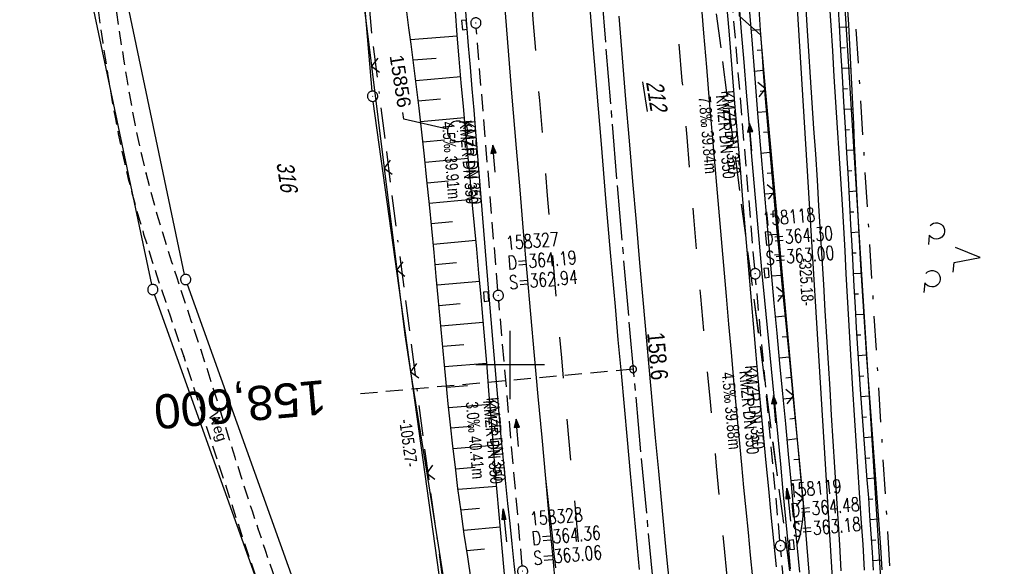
# Model space of a CAD drawing. Extents: x 510806 to 511233, y 466129 to 467087.
# Tile 31 of 35: x 510928 to 511072, y 466871 to 466950. Entities that reach past the tile are written whole.
import ezdxf
from ezdxf import colors
from ezdxf.entities.mleader import LeaderData, LeaderLine
from ezdxf.enums import TextEntityAlignment as Align
from ezdxf.math import Vec2, Vec3

# ---------------------------------------------------------------- set-up
doc = ezdxf.new("R2010")
doc.units = 0
doc.header["$LTSCALE"] = 10
doc.header["$MEASUREMENT"] = 0
for name, pattern in [('ACAD_ISO16W100', [73, 15, -6.5, 15, -6.5, 15, -7, 1, -7]), ('ACHSE', [5.5, 4, -0.5, 0.5, -0.5]), ('AUSGEZOGEN', [0]), ('LT00', [0]), ('LT02', [0.4, 0.2, -0.2]), ('LT05', [0.7, 0.5, -0.2]), ('LT08', [0.42, 0.2, -0.1, 0.02, -0.1]), ('LT11', [0.3, 0.2, -0.1]), ('LT17', [0.15, 0.1, -0.05]), ('STRICHLINIE2', [0.375, 0.25, -0.125])]:
    doc.linetypes.add(name, pattern=pattern)
doc.layers.get('0').update_dxf_attribs({"linetype": 'LT00'})
for name, color, linetype in [('--EK_FBR', 1, 'LT00'), ('--EK_Halt-Pfeil', 4, 'LT00'), ('--EK_Haltung', 7, 'STRICHLINIE2'), ('--EK_Haltung-Text', 140, 'LT00'), ('--EK_Schacht-Text', 5, 'LT00'), ('--EK_ST-93-1', 30, 'LT17'), ('--EL_DFK_AB_L', 21, 'LT00'), ('--EL_DFK_AB_P', 7, 'LT00'), ('--EL_Halt-Pfeil', 4, 'LT00'), ('--EL_Haltung', 182, 'STRICHLINIE2'), ('--EL_Haltung-Text', 182, 'LT00'), ('-AX-093', 35, 'ACHSE'), ('-ST-93-1', 250, 'LT00'), ('ABSTAND', 8, 'LT00'), ('BAB-KABEL', 220, 'ACAD_ISO16W100'), ('DFK_AB_FLNR', 7, 'Continuous'), ('DFK_AB_L', 21, 'LT00'), ('DFK_AB_P', 7, 'LT00'), ('DFK_FLUR_NR', 250, 'LT00'), ('DFK_GZPKT', 250, 'LT00'), ('DFK_KATASTER', 250, 'LT00'), ('DFK_NUTZUNG', 250, 'LT00'), ('FELDWEG_TEXT', 1, 'Continuous'), ('FESTPKT_TEXT_B', 211, 'LT00'), ('FFH', 61, 'LT05'), ('GEMEINDEGRENZE', 3, 'LT08'), ('NSG', 61, 'LT05'), ('PFEIL', 140, 'AUSGEZOGEN'), ('V101_AFBR_BAB', 250, 'LT00'), ('V101_BOESCH', 250, 'LT00'), ('V101_BOSCHUNG', 250, 'LT00'), ('V101_FELDWEG', 250, 'LT11'), ('V101_GRABEN', 250, 'LT00'), ('V101_KA_PRUF', 182, 'LT00'), ('V101_LD_MARK', 250, 'LT00'), ('V101_LG_MARK', 250, 'LT02'), ('V101_PKT_AU', 211, 'LT00'), ('V101_RASTER', 250, 'LT00'), ('V101_SINKK', 182, 'LT00'), ('V101_ZAUN', 40, 'LT00')]:
    doc.layers.add(name, color=color, linetype=linetype)
doc.styles.add('Beschrift', font='ARIAL.TTF')
doc.styles.add('Haltungsbeschriftung', font='ARIAL.TTF', dxfattribs={"width": 0.75})
doc.styles.add('schachtbeschriftung', font='romans.shx', dxfattribs={"width": 0.75, "height": 2})
doc.styles.get("Standard").update_dxf_attribs({"font": 'ARIAL.TTF'})

# ---------------------------------------------------------------- blocks, each defined once
blk = doc.blocks.new('SYMB7010')
at = {"color": 0, "linetype": 'ByBlock'}
for points in [[(-0.031408, 0.499213), (-0.093728, 0.49134), (-0.15457, 0.475719), (-0.212975, 0.452595), (-0.268021, 0.422333), (-0.31884, 0.385411), (-0.36463, 0.342411), (-0.40467, 0.29401), (-0.438329, 0.240973), (-0.465074, 0.184136), (-0.484486, 0.124395), (-0.496256, 0.062692), (-0.5002, 0)], [(-0.5002, 0), (-0.496256, -0.062692), (-0.484486, -0.124395), (-0.465075, -0.184136), (-0.438329, -0.240973), (-0.404671, -0.29401), (-0.36463, -0.342411), (-0.31884, -0.385411), (-0.268021, -0.422333), (-0.212975, -0.452595), (-0.154571, -0.475719), (-0.093728, -0.49134), (-0.031408, -0.499213), (0.031408, -0.499213)], [(0.5002, 0), (0.496256, 0.062692), (0.484485, 0.124395), (0.465074, 0.184136), (0.438329, 0.240973), (0.40467, 0.29401), (0.36463, 0.342411), (0.31884, 0.385411), (0.268021, 0.422333), (0.212975, 0.452595), (0.15457, 0.475719), (0.093728, 0.49134), (0.031408, 0.499213), (-0.031408, 0.499213)], [(0.031408, -0.499213), (0.093728, -0.491341), (0.15457, -0.475719), (0.212975, -0.452595), (0.268021, -0.422333), (0.31884, -0.385411), (0.36463, -0.342411), (0.404671, -0.294011), (0.438329, -0.240974), (0.465075, -0.184136), (0.484486, -0.124395), (0.496256, -0.062692), (0.500201, 0)]]:
    blk.add_lwpolyline(points, dxfattribs=at)
blk = doc.blocks.new('SYMB0003')
at = {"color": 0, "linetype": 'ByBlock'}
for p, q in [((-0.015712, 0), (0.010166, 0.012015)), ((0, -0.021257), (-0.015712, 0)), ((0.010166, 0.012015), (0, -0.021257))]:
    blk.add_line(p, q, dxfattribs=at)
for points in [[(-0.031395, 0.499013), (-0.093691, 0.491144), (-0.154509, 0.475528), (-0.21289, 0.452414), (-0.267913, 0.422164), (-0.318712, 0.385257), (-0.364484, 0.342274), (-0.404509, 0.293893), (-0.438154, 0.240877), (-0.464888, 0.184062), (-0.484292, 0.124345), (-0.496058, 0.062667), (-0.5, 0)], [(0.5, 0), (0.496057, 0.062667), (0.484292, 0.124345), (0.464888, 0.184062), (0.438153, 0.240877), (0.404509, 0.293893), (0.364484, 0.342274), (0.318712, 0.385257), (0.267913, 0.422164), (0.21289, 0.452414), (0.154509, 0.475528), (0.093691, 0.491144), (0.031395, 0.499013), (-0.031395, 0.499013)], [(-0.5, 0), (-0.496058, -0.062667), (-0.484292, -0.124345), (-0.464888, -0.184062), (-0.438154, -0.240877), (-0.404509, -0.293893), (-0.364485, -0.342274), (-0.318712, -0.385257), (-0.267914, -0.422164), (-0.21289, -0.452414), (-0.154509, -0.475529), (-0.093691, -0.491144), (-0.031395, -0.499014), (0.031395, -0.499014)], [(0.031395, -0.499014), (0.093691, -0.491144), (0.154509, -0.475529), (0.21289, -0.452414), (0.267914, -0.422164), (0.318712, -0.385257), (0.364485, -0.342274), (0.404509, -0.293893), (0.438154, -0.240877), (0.464889, -0.184062), (0.484292, -0.124345), (0.496058, -0.062667), (0.5, 0)]]:
    blk.add_lwpolyline(points, dxfattribs=at)
blk = doc.blocks.new('Pfreil3')
at = {"layer": 'PFEIL'}
blk.add_hatch(color=256, dxfattribs=at).paths.add_polyline_path([(-1.55, 0.27), (-1.55, -0.27), (0, 0)])
for p, q in [((-1.55, 0), (-4.83, 0)), ((-1.55, -0.27), (-1.55, 0.27)), ((-1.55, 0.27), (0, 0)), ((0, 0), (-1.55, -0.27))]:
    blk.add_line(p, q, dxfattribs=at)
blk = doc.blocks.new('SYMB0011')
at = {"color": 0, "linetype": 'ByBlock'}
for p, q in [((0.5, 0), (-0.5, 0)), ((0, 0.5), (0, -0.5))]:
    blk.add_line(p, q, dxfattribs=at)
blk = doc.blocks.new('SYMB0024')
at = {"color": 0, "linetype": 'ByBlock'}
for p, q in [((-0.5, 0.5), (0, 0)), ((0, 0), (0.5, 0.5))]:
    blk.add_line(p, q, dxfattribs=at)
blk = doc.blocks.new('_None')
blk = doc.blocks.new('SYMB0652')
at = {"color": 0, "linetype": 'ByBlock'}
blk.add_lwpolyline([(-0.15, -0.075), (0.15, -0.075), (0.15, 0.075), (-0.15, 0.075), (-0.15, -0.075)], dxfattribs=at)
blk = doc.blocks.new('SYMB0070')
at = {"color": 0, "linetype": 'ByBlock'}
for p, q in [((-0.5, 0), (0.2, 0)), ((0.5, 0), (0.2, 0.1)), ((0.2, 0.1), (0.2, 0)), ((0.468, 0), (0.21, 0.086)), ((0.21, 0.086), (0.21, -0.086)), ((0.21, -0.086), (0.468, 0)), ((0.22, -0.072), (0.437, 0)), ((0.23, -0.058), (0.405, 0)), ((0.24, -0.045), (0.374, 0)), ((0.342, 0), (0.25, 0.031)), ((0.25, 0.031), (0.25, -0.031)), ((0.25, -0.031), (0.342, 0)), ((0.26, -0.017), (0.31, 0)), ((0.27, -0.003), (0.279, 0))]:
    blk.add_line(p, q, dxfattribs=at)
for points in [[(0.2, 0), (0.2, -0.1), (0.5, 0)], [(0.437, 0), (0.22, 0.072), (0.22, -0.072)], [(0.405, 0), (0.23, 0.058), (0.23, -0.058)], [(0.374, 0), (0.24, 0.045), (0.24, -0.045)], [(0.31, 0), (0.26, 0.017), (0.26, -0.017)], [(0.279, 0), (0.27, 0.003), (0.27, -0.003)]]:
    blk.add_lwpolyline(points, dxfattribs=at)
blk = doc.blocks.new('SYMB7201')
at = {"color": 0, "linetype": 'ByBlock'}
for p, q in [((0, 0.385), (-0.11, 0.015)), ((-0.255, -0.385), (-0.115, -0.385)), ((0.445, -0.385), (0.585, -0.385))]:
    blk.add_line(p, q, dxfattribs=at)
for points in [[(0.25, 0.015), (0.11, 0.015), (0, 0.385)], [(-0.393816, -0.383308), (-0.416239, -0.362945), (-0.432849, -0.337617), (-0.442589, -0.308936), (-0.444836, -0.27873), (-0.439449, -0.248923), (-0.426769, -0.221415), (-0.407606, -0.197958), (-0.38318, -0.180047), (-0.355047, -0.168823), (-0.325, -0.165), (-0.294953, -0.168823), (-0.26682, -0.180047), (-0.242394, -0.197959), (-0.223231, -0.221415), (-0.210551, -0.248923), (-0.205164, -0.27873), (-0.207411, -0.308936), (-0.21715, -0.337617), (-0.233761, -0.362945), (-0.256184, -0.383308)], [(0.306185, -0.383308), (0.283761, -0.362945), (0.267151, -0.337617), (0.257411, -0.308936), (0.255164, -0.27873), (0.260552, -0.248923), (0.273231, -0.221415), (0.292394, -0.197958), (0.31682, -0.180047), (0.344953, -0.168823), (0.375, -0.165), (0.405047, -0.168823), (0.43318, -0.180047), (0.457606, -0.197959), (0.476769, -0.221415), (0.489449, -0.248923), (0.494836, -0.27873), (0.492589, -0.308936), (0.48285, -0.337617), (0.466239, -0.362945), (0.443816, -0.383308)]]:
    blk.add_lwpolyline(points, dxfattribs=at)
blk = doc.blocks.new('SYMB2')
at = {"color": 0, "linetype": 'ByBlock', "flags": 128}
for points in [[(-0.031395, 0.499013), (-0.093691, 0.491144), (-0.154509, 0.475528), (-0.21289, 0.452414), (-0.267913, 0.422164), (-0.318712, 0.385257), (-0.364484, 0.342274), (-0.404509, 0.293893), (-0.438154, 0.240877), (-0.464888, 0.184062), (-0.484292, 0.124345), (-0.496058, 0.062667), (-0.5, 0)], [(-0.5, 0), (-0.496058, -0.062667), (-0.484292, -0.124345), (-0.464888, -0.184062), (-0.438154, -0.240877), (-0.404509, -0.293893), (-0.364485, -0.342274), (-0.318712, -0.385257), (-0.267914, -0.422164), (-0.21289, -0.452414), (-0.154509, -0.475529), (-0.093691, -0.491144), (-0.031395, -0.499014), (0.031395, -0.499014)], [(0.5, 0), (0.496057, 0.062667), (0.484292, 0.124345), (0.464888, 0.184062), (0.438153, 0.240877), (0.404509, 0.293893), (0.364484, 0.342274), (0.318712, 0.385257), (0.267913, 0.422164), (0.21289, 0.452414), (0.154509, 0.475528), (0.093691, 0.491144), (0.031395, 0.499013), (-0.031395, 0.499013)], [(0.031395, -0.499014), (0.093691, -0.491144), (0.154509, -0.475529), (0.21289, -0.452414), (0.267914, -0.422164), (0.318712, -0.385257), (0.364485, -0.342274), (0.404509, -0.293893), (0.438154, -0.240877), (0.464889, -0.184062), (0.484292, -0.124345), (0.496058, -0.062667), (0.5, 0)]]:
    blk.add_lwpolyline(points, dxfattribs=at)

msp = doc.modelspace()

# ---------------------------------------------------------------- linework, layer by layer
at = {"layer": '--EK_FBR'}
for points in [[(511005.2, 466883.42), (511004.66, 466889.41), (511004.11, 466895.4), (511003.57, 466901.39), (511003.04, 466907.39), (511002.5, 466913.44), (511001.97, 466919.5), (511001.44, 466925.57), (511000.93, 466931.63), (511000.26, 466939.65), (510999.61, 466947.68), (510998.98, 466955.71)], [(511018.89, 466870.15), (511018.45, 466874.83), (511018.02, 466879.5), (511017.59, 466884.17), (511017.14, 466889.05), (511016.69, 466893.92), (511016.25, 466898.8), (511015.8, 466903.67), (511015.37, 466908.54), (511014.67, 466916.43), (511013.98, 466924.32), (511013.32, 466932.21), (511012.65, 466940.28), (511011.99, 466948.35), (511011.36, 466956.42)], [(511031.57, 466953.2), (511031.98, 466948.2), (511032.38, 466943.21), (511032.79, 466938.21), (511033.21, 466933.22), (511033.58, 466928.67), (511033.96, 466924.13), (511034.33, 466919.59), (511034.72, 466915.05), (511035.11, 466910.51), (511035.65, 466904.3), (511036.2, 466898.09), (511036.77, 466891.89), (511037.36, 466885.69), (511037.73, 466881.89), (511038.1, 466878.1), (511038.47, 466874.31), (511038.84, 466870.52)], [(511015.88, 466950.9), (511016.37, 466944.83), (511016.87, 466938.76), (511017.38, 466932.69), (511017.88, 466926.76), (511018.39, 466920.83), (511018.91, 466914.9), (511019.43, 466908.97), (511019.87, 466904.07), (511020.3, 466899.17), (511020.74, 466894.27), (511021.19, 466889.37), (511021.65, 466884.48), (511022.19, 466878.72), (511022.75, 466872.96), (511023.32, 466867.21)], [(511006.64, 466867.92), (511006.27, 466871.8), (511005.91, 466875.67), (511005.56, 466879.54), (511005.2, 466883.42)]]:
    msp.add_lwpolyline(points, dxfattribs=at)
at = {"layer": '--EK_Haltung'}
for p, q in [((511035.73, 466914.06), (511032.51, 466952.26)), ((510998.21, 466910.89), (510995.05, 466949.17)), ((511039.41, 466874.34), (511035.86, 466912.56)), ((511001.76, 466870.64), (510998.34, 466909.4)), ((511043.2, 466834.64), (511039.55, 466872.85))]:
    msp.add_line(p, q, dxfattribs=at)
at = {"layer": '--EK_ST-93-1', "ltscale": 2.5}
msp.add_line((511017.96, 466899.36), (510978.13, 466895.77), dxfattribs=at)
at = {"layer": '--EL_DFK_AB_L'}
for p, q in [((511054.52, 466748.15), (511034.66, 467071.22)), ((510979.85, 466939.97), (510970.22, 467054.47)), ((510994.34, 466835.7), (510980.01, 466938.48))]:
    msp.add_line(p, q, dxfattribs=at)
at = {"layer": '--EL_Haltung'}
for p, q in [((511035.73, 466914.06), (511032.51, 466952.26)), ((510998.21, 466910.89), (510995.05, 466949.17)), ((511039.41, 466874.34), (511035.86, 466912.56)), ((511001.76, 466870.64), (510998.34, 466909.4)), ((511043.2, 466834.64), (511039.55, 466872.85))]:
    msp.add_line(p, q, dxfattribs=at)
at = {"layer": '-AX-093', "ltscale": 0.2}
msp.add_lwpolyline([(511005.44, 467073.81), (511005.87, 467065.82), (511007.03, 467045.85), (511008.26, 467025.89), (511009.58, 467005.93), (511010.97, 466985.98), (511012.45, 466966.04), (511014, 466946.1), (511015.64, 466926.17), (511017.35, 466906.24), (511019.15, 466886.32), (511021.02, 466866.41)], dxfattribs=at)
at = {"layer": 'BAB-KABEL', "ltscale": 0.03, "flags": 128}
msp.add_lwpolyline([(510972.24, 467068.61), (510975.91, 466996.57), (510977.98, 466968.8), (510979.79, 466948.12), (510983.5, 466918.71), (510987.42, 466888.38), (510991.02, 466862.11), (510995.17, 466835.48), (510999.66, 466809.43), (511004.38, 466787.08), (511010.67, 466758.22), (511015.84, 466724.86), (511019.99, 466699.02), (511022.7, 466674.98), (511023.84, 466667.26), (511024.5, 466662.02), (511024.36, 466656.98), (511021.99, 466652.4), (511015.67, 466649.5), (511014.88, 466647.88), (511015.76, 466640.01), (511016.16, 466634.18), (511017.33, 466627.88), (511020.62, 466626.04), (511027.57, 466625.36), (511028.73, 466623.98), (511029.53, 466622.08), (511030.32, 466618.59), (511034.12, 466593.59), (511037.32, 466574.49), (511041.92, 466544.36), (511045.92, 466522.33), (511050.71, 466494.71), (511055.61, 466464.59), (511063.51, 466423.43), (511071.81, 466385.81), (511078.52, 466354.09), (511085.03, 466325.47), (511091.12, 466297.54), (511098.83, 466258.82), (511106.63, 466221.87), (511109.23, 466209.78), (511117.68, 466173.99), (511121.99, 466155.79)], dxfattribs=at)
at = {"layer": 'DFK_AB_L'}
for p, q in [((511054.52, 466748.15), (511034.66, 467071.22)), ((510979.85, 466939.97), (510970.22, 467054.47)), ((510994.34, 466835.7), (510980.01, 466938.48))]:
    msp.add_line(p, q, dxfattribs=at)
at = {"layer": 'DFK_KATASTER'}
for p, q in [((511041.41, 467071.02), (511061.01, 466758.46)), ((510947.66, 466911.73), (510939.2, 466951.77)), ((510952.46, 466913.2), (510944.14, 466952.61)), ((510976.67, 466845.42), (510952.86, 466911.76)), ((510971.78, 466843.96), (510948.06, 466910.29))]:
    msp.add_line(p, q, dxfattribs=at)
at = {"layer": 'FFH', "flags": 128}
msp.add_lwpolyline([(511170.28, 466574.29), (511142.75, 466607.76), (511116.22, 466642.47), (511086, 466662.03), (511047.17, 466822.26), (511028.63, 466962.75), (511027.6, 467018.05), (511036.73, 467078.71)], dxfattribs=at)
at = {"layer": 'GEMEINDEGRENZE', "ltscale": 2.5, "flags": 128}
msp.add_lwpolyline([(511174.69, 466546.12), (511133.97, 466592.69), (511137.94, 466595.99), (511118.07, 466630.26), (511117.98, 466686.07), (511089.3, 466714.01), (511066.58, 466744.61), (511062.55, 466757.98), (511042.86, 467071.75), (511043.58, 467079.78)], dxfattribs=at)
at = {"layer": 'NSG', "flags": 128}
msp.add_lwpolyline([(511170.28, 466574.29), (511142.75, 466607.76), (511116.23, 466642.47), (511086, 466662.03), (511047.18, 466822.26), (511028.63, 466962.75), (511027.6, 467018.05), (511036.73, 467078.71)], dxfattribs=at)
at = {"layer": 'V101_AFBR_BAB', "color": 2}
msp.add_lwpolyline([(511005.2, 466883.42), (511004.66, 466889.41), (511004.11, 466895.4), (511003.57, 466901.39), (511003.04, 466907.39), (511002.5, 466913.44), (511001.97, 466919.5), (511001.44, 466925.57), (511000.93, 466931.63), (511000.26, 466939.65), (510999.61, 466947.68), (510998.98, 466955.71)], dxfattribs=at)
at = {"layer": 'V101_AFBR_BAB'}
for points in [[(511018.89, 466870.15), (511018.45, 466874.83), (511018.02, 466879.5), (511017.59, 466884.17), (511017.14, 466889.05), (511016.69, 466893.92), (511016.25, 466898.8), (511015.8, 466903.67), (511015.37, 466908.54), (511014.67, 466916.43), (511013.98, 466924.32), (511013.32, 466932.21), (511012.65, 466940.28), (511011.99, 466948.35), (511011.36, 466956.42)], [(511031.57, 466953.2), (511031.98, 466948.2), (511032.38, 466943.21), (511032.79, 466938.21), (511033.21, 466933.22), (511033.58, 466928.67), (511033.96, 466924.13), (511034.33, 466919.59), (511034.72, 466915.05), (511035.11, 466910.51), (511035.65, 466904.3), (511036.2, 466898.09), (511036.77, 466891.89), (511037.36, 466885.69), (511037.73, 466881.89), (511038.1, 466878.1), (511038.47, 466874.31), (511038.84, 466870.52)], [(511043.1, 466953.68), (511043.35, 466949.55), (511043.59, 466945.79), (511043.84, 466942.03), (511044.08, 466938.27), (511044.33, 466934.51), (511044.58, 466930.75), (511044.82, 466926.99), (511045.06, 466923.23), (511045.3, 466919.4), (511045.53, 466915.58), (511045.76, 466911.75), (511045.98, 466907.92), (511046.21, 466904.1), (511046.44, 466900.27), (511046.67, 466896.44), (511046.91, 466892.66), (511047.14, 466888.87), (511047.38, 466885.09), (511047.62, 466881.3), (511047.86, 466877.51), (511048.09, 466873.73), (511048.32, 466869.94)], [(511051.78, 466870.02), (511051.54, 466873.79), (511051.29, 466877.57), (511051.04, 466881.34), (511050.79, 466885.12), (511050.55, 466888.9), (511050.3, 466892.67), (511050.07, 466896.45), (511049.87, 466899.82), (511049.67, 466903.19), (511049.48, 466906.56), (511049.29, 466909.93), (511049.1, 466913.3), (511048.91, 466916.68), (511048.72, 466920.05), (511048.52, 466923.42), (511048.29, 466927.15), (511048.06, 466930.89), (511047.82, 466934.62), (511047.58, 466938.36), (511047.34, 466942.09), (511047.11, 466945.83), (511046.87, 466949.56), (511046.66, 466953.12)], [(511015.88, 466950.9), (511016.37, 466944.83), (511016.87, 466938.76), (511017.38, 466932.69), (511017.88, 466926.76), (511018.39, 466920.83), (511018.91, 466914.9), (511019.43, 466908.97), (511019.87, 466904.07), (511020.3, 466899.17), (511020.74, 466894.27), (511021.19, 466889.37), (511021.65, 466884.48), (511022.19, 466878.72), (511022.75, 466872.96), (511023.32, 466867.21)], [(511006.64, 466867.92), (511006.27, 466871.8), (511005.91, 466875.67), (511005.56, 466879.54), (511005.2, 466883.42)]]:
    msp.add_lwpolyline(points, dxfattribs=at)
at = {"layer": 'V101_BOESCH'}
for points in [[(511047.88, 466952.72), (511048.05, 466949.61), (511048.26, 466945.88), (511048.48, 466942.14), (511048.7, 466938.41), (511048.92, 466934.67), (511049.13, 466930.94), (511049.35, 466927.2), (511049.56, 466923.47), (511049.73, 466920.46), (511049.89, 466917.45), (511050.05, 466914.45), (511050.22, 466911.44), (511050.38, 466908.43), (511050.56, 466905.42), (511050.74, 466902.42), (511050.93, 466899.41), (511051.13, 466896.41), (511051.32, 466893.77), (511051.51, 466891.14), (511051.71, 466888.5), (511051.92, 466885.87), (511052.12, 466883.23), (511052.32, 466880.6), (511052.51, 466877.96), (511052.7, 466875.33), (511052.88, 466872.69), (511053.04, 466870.06)], [(510994.32, 466868.64), (510993.8, 466871.97), (510993.3, 466875.3), (510992.83, 466878.63), (510992.38, 466881.97), (510992, 466885.06), (510991.63, 466888.15), (510991.29, 466891.24), (510990.97, 466894.33), (510990.66, 466897.43), (510990.36, 466900.52), (510990.06, 466903.62), (510989.78, 466906.72), (510989.49, 466909.82), (510989.21, 466912.92), (510988.88, 466916.43), (510988.54, 466919.94), (510988.2, 466923.44), (510987.85, 466926.95), (510987.48, 466930.46), (510987.1, 466933.96), (510986.7, 466937.46), (510986.28, 466940.97), (510985.84, 466944.47), (510985.53, 466946.83), (510985.22, 466949.2), (510984.9, 466951.56)], [(511036.34, 466951.96), (511036.54, 466948.88), (511036.76, 466945.81), (511036.98, 466942.74), (511037.27, 466938.87), (511037.58, 466935), (511037.91, 466931.13), (511038.25, 466927.26), (511038.6, 466923.39), (511038.96, 466919.53), (511039.32, 466915.66), (511039.7, 466911.8), (511040.07, 466907.94), (511040.45, 466904.07), (511040.83, 466900.21), (511041.5, 466893.43), (511042.16, 466886.65), (511042.82, 466879.88), (511042.81, 466878.63), (511042.71, 466877.38), (511042.52, 466876.14), (511042.24, 466874.93), (511041.87, 466873.73)], [(511054.35, 466870.08), (511054.13, 466873.38), (511053.91, 466876.69), (511053.67, 466879.99), (511053.42, 466883.3), (511053.17, 466886.6), (511052.92, 466889.91), (511052.67, 466893.21), (511052.43, 466896.52), (511052.1, 466901.03), (511051.79, 466905.54), (511051.5, 466910.05), (511051.22, 466914.57), (511050.96, 466919.08), (511050.73, 466923.6), (511050.58, 466926.5), (511050.45, 466929.4), (511050.32, 466932.3), (511050.19, 466935.2), (511050.06, 466938.1), (511049.92, 466941), (511049.78, 466943.9), (511049.63, 466946.79), (511049.46, 466949.69), (511049.29, 466952.45)]]:
    msp.add_lwpolyline(points, dxfattribs=at)
at = {"layer": 'V101_BOSCHUNG'}
for p, q in [((511035.17, 466948.88), (511036.54, 466948.99)), ((511048.07, 466949.3), (511049.48, 466949.38)), ((510992.28, 466948), (510985.45, 466947.46)), ((511036.07, 466945.94), (511036.74, 466946)), ((511048.24, 466946.3), (511048.94, 466946.34)), ((510989.18, 466944.75), (510985.84, 466944.47)), ((511035.65, 466942.89), (511036.96, 466943.01)), ((511048.41, 466943.3), (511049.81, 466943.38)), ((510992.78, 466942.05), (510986.22, 466941.48)), ((511036.53, 466939.96), (511037.18, 466940.01)), ((511048.58, 466940.31), (511049.27, 466940.35)), ((510989.81, 466938.78), (510986.58, 466938.49)), ((511036.13, 466936.91), (511037.42, 466937.02)), ((511048.76, 466937.32), (511050.09, 466937.39)), ((510993.32, 466936.09), (510986.92, 466935.5)), ((511037.02, 466933.98), (511037.66, 466934.03)), ((511048.94, 466934.32), (511049.58, 466934.36)), ((510990.42, 466932.81), (510987.26, 466932.51)), ((511049.11, 466931.33), (511050.36, 466931.4)), ((510993.87, 466930.12), (510987.58, 466929.53)), ((511036.62, 466930.93), (511037.92, 466931.04)), ((511049.29, 466928.33), (511049.89, 466928.37)), ((510991.02, 466926.84), (510987.89, 466926.55)), ((511037.53, 466928), (511038.18, 466928.05)), ((511049.46, 466925.34), (511050.64, 466925.4)), ((510994.44, 466924.14), (510988.19, 466923.56)), ((511037.13, 466924.96), (511038.45, 466925.07)), ((511038.05, 466922.02), (511038.72, 466922.08)), ((511049.62, 466922.34), (511050.2, 466922.37)), ((510991.6, 466920.87), (510988.48, 466920.58)), ((511037.64, 466918.98), (511039, 466919.09)), ((511049.79, 466919.34), (511050.94, 466919.41)), ((510995.01, 466918.17), (510988.77, 466917.59)), ((511038.59, 466916.05), (511039.28, 466916.11)), ((511049.95, 466916.35), (511050.53, 466916.38)), ((510992.17, 466914.89), (510989.05, 466914.6)), ((511038.17, 466913), (511039.57, 466913.12)), ((511050.11, 466913.35), (511051.29, 466913.42)), ((510995.56, 466912.19), (510989.33, 466911.63)), ((511039.15, 466910.07), (511039.86, 466910.13)), ((511050.28, 466910.36), (511050.88, 466910.39)), ((510992.71, 466908.92), (510989.6, 466908.65)), ((511038.71, 466907.03), (511040.15, 466907.15)), ((511050.44, 466907.36), (511051.67, 466907.43)), ((510996.08, 466906.19), (510989.87, 466905.68)), ((511039.72, 466904.1), (511040.44, 466904.16)), ((511050.62, 466904.37), (511051.24, 466904.4)), ((510993.24, 466902.94), (510990.15, 466902.69)), ((511039.27, 466901.05), (511040.74, 466901.18)), ((511050.8, 466901.37), (511052.07, 466901.45)), ((510996.58, 466900.21), (510990.43, 466899.7)), ((511040.29, 466898.13), (511041.03, 466898.2)), ((511051, 466898.37), (511051.64, 466898.42)), ((510993.77, 466896.97), (510990.73, 466896.72)), ((511039.83, 466895.06), (511041.32, 466895.22)), ((511051.2, 466895.37), (511052.51, 466895.47)), ((510997.06, 466894.23), (510991.03, 466893.73)), ((511051.42, 466892.38), (511052.07, 466892.43)), ((510994.33, 466890.99), (510991.35, 466890.75)), ((511040.86, 466892.15), (511041.61, 466892.23)), ((511051.65, 466889.39), (511052.95, 466889.49)), ((510997.55, 466888.25), (510991.68, 466887.76)), ((511040.4, 466889.09), (511041.91, 466889.25)), ((511041.44, 466886.18), (511042.2, 466886.26)), ((511051.88, 466886.4), (511052.53, 466886.45)), ((510994.91, 466885.02), (510992.03, 466884.78)), ((510998.04, 466882.27), (510992.4, 466881.8)), ((511040.97, 466883.12), (511042.49, 466883.27)), ((511052.11, 466883.41), (511053.41, 466883.51)), ((511042.02, 466880.21), (511042.78, 466880.29)), ((511052.33, 466880.42), (511052.98, 466880.47)), ((510995.54, 466879.05), (510992.8, 466878.82)), ((511041.54, 466877.14), (511042.7, 466877.26)), ((511052.55, 466877.43), (511053.85, 466877.52)), ((510998.55, 466876.3), (510993.22, 466875.84)), ((511041.92, 466874.17), (511042.02, 466874.18)), ((511052.76, 466874.44), (511053.41, 466874.48)), ((510996.24, 466873.09), (510993.66, 466872.86)), ((511052.96, 466871.45), (511054.26, 466871.53))]:
    msp.add_line(p, q, dxfattribs=at)
at = {"layer": 'V101_FELDWEG', "flags": 128}
for points in [[(510968.93, 466725.99), (510969.4, 466727.46), (510969.88, 466728.93), (510970.36, 466730.4), (510970.86, 466731.87), (510971.37, 466733.33), (510971.9, 466734.78), (510972.46, 466736.22), (510972.95, 466737.42), (510973.45, 466738.62), (510973.96, 466739.81), (510974.47, 466741), (510974.99, 466742.19), (510976.06, 466744.71), (510977.11, 466747.23), (510978.13, 466749.76), (510979.15, 466752.29), (510980.15, 466754.83), (510981.14, 466757.38), (510982.12, 466759.93), (510983.1, 466762.48), (510983.61, 466763.84), (510984.13, 466765.19), (510984.62, 466766.55), (510985.11, 466767.91), (510985.56, 466769.28), (510985.99, 466770.65), (510986.39, 466772.04), (510986.89, 466774.04), (510987.31, 466776.06), (510987.66, 466778.1), (510987.94, 466780.16), (510988.15, 466782.22), (510988.29, 466784.3), (510988.37, 466786.38), (510988.39, 466788.46), (510988.36, 466790.55), (510988.27, 466792.63), (510988.13, 466794.71), (510987.95, 466796.79), (510987.72, 466798.85), (510987.43, 466801), (510987.1, 466803.14), (510986.73, 466805.26), (510986.32, 466807.31), (510985.87, 466809.34), (510985.38, 466811.37), (510984.86, 466813.39), (510984.31, 466815.4), (510983.73, 466817.41), (510983.13, 466819.41), (510982.51, 466821.4), (510981.87, 466823.39), (510981.22, 466825.38), (510980.25, 466828.27), (510979.26, 466831.15), (510978.26, 466834.02), (510977.25, 466836.89), (510976.22, 466839.76), (510975.18, 466842.61), (510974.14, 466845.47), (510973.09, 466848.33), (510972.04, 466851.18), (510970.91, 466854.28), (510969.77, 466857.38), (510968.65, 466860.48), (510967.53, 466863.58), (510966.43, 466866.69), (510965.33, 466869.8), (510964.26, 466872.92), (510963.21, 466876.05), (510962.35, 466878.65), (510961.5, 466881.26), (510960.67, 466883.87), (510959.84, 466886.48), (510959.02, 466889.09), (510958.19, 466891.71), (510957.37, 466894.32), (510956.54, 466896.94), (510955.7, 466899.55), (510954.85, 466902.16), (510954.14, 466904.3), (510953.43, 466906.44), (510952.72, 466908.58), (510952, 466910.72), (510951.3, 466912.86), (510950.6, 466915), (510949.92, 466917.15), (510949.25, 466919.3), (510948.61, 466921.46), (510947.99, 466923.62), (510947.4, 466925.79), (510946.84, 466927.97), (510946.28, 466930.29), (510945.77, 466932.61), (510945.29, 466934.95), (510944.83, 466937.3), (510944.41, 466939.65), (510944.01, 466942), (510943.63, 466944.36), (510943.26, 466946.73), (510942.91, 466949.09), (510942.57, 466951.46), (510942.24, 466953.83), (510941.71, 466957.61), (510941.19, 466961.38), (510940.68, 466965.16), (510940.19, 466968.93), (510939.71, 466972.71), (510939.24, 466976.48), (510938.78, 466980.26), (510938.5, 466982.71), (510938.22, 466985.16), (510937.93, 466987.6), (510937.65, 466990.05), (510937.36, 466992.49), (510937.05, 466994.94), (510936.74, 466997.38), (510936.4, 466999.82), (510936.05, 467002.26), (510935.67, 467004.7), (510935.26, 467007.13), (510934.92, 467009.04), (510934.57, 467010.94), (510934.2, 467012.84), (510933.83, 467014.74), (510933.46, 467016.65), (510933.1, 467018.55), (510932.75, 467020.45), (510932.4, 467022.35), (510932.08, 467024.26), (510931.78, 467026.17), (510931.52, 467028.08), (510931.28, 467029.99), (510931.08, 467031.91), (510930.92, 467033.83), (510930.8, 467036.03), (510930.74, 467038.24), (510930.74, 467040.45), (510930.78, 467042.66), (510930.88, 467044.87), (510931.03, 467047.09), (510931.21, 467049.3), (510931.44, 467051.5), (510931.71, 467053.7), (510932.02, 467055.89), (510932.22, 467057.24), (510932.43, 467058.59), (510932.65, 467059.93), (510932.86, 467061.28), (510933.06, 467062.47)], [(510930.06, 467062), (510929.92, 467060.91), (510929.67, 467058.65), (510929.42, 467056.39), (510929.21, 467054.31), (510929.01, 467052.23), (510928.83, 467050.14), (510928.68, 467048.06), (510928.55, 467045.97), (510928.45, 467043.89), (510928.39, 467041.8), (510928.36, 467039.72), (510928.39, 467037.64), (510928.46, 467035.56), (510928.59, 467033.49), (510928.74, 467031.71), (510928.94, 467029.92), (510929.17, 467028.14), (510929.43, 467026.37), (510929.71, 467024.59), (510930.02, 467022.82), (510930.34, 467021.05), (510930.68, 467019.27), (510931.02, 467017.5), (510931.37, 467015.73), (510931.72, 467013.96), (510932.06, 467012.19), (510932.4, 467010.42), (510932.72, 467008.64), (510933.02, 467006.87), (510933.37, 467004.63), (510933.69, 467002.38), (510933.98, 467000.13), (510934.25, 466997.89), (510934.5, 466995.63), (510934.74, 466993.38), (510934.96, 466991.13), (510935.18, 466988.87), (510935.4, 466986.62), (510935.62, 466984.36), (510935.85, 466982.11), (510936.08, 466979.86), (510936.41, 466976.94), (510936.76, 466974.03), (510937.12, 466971.12), (510937.51, 466968.22), (510937.9, 466965.31), (510938.31, 466962.4), (510938.72, 466959.5), (510939.13, 466956.59), (510939.55, 466953.68), (510939.87, 466951.46), (510940.19, 466949.23), (510940.51, 466947.01), (510940.85, 466944.78), (510941.19, 466942.56), (510941.55, 466940.35), (510941.93, 466938.13), (510942.34, 466935.92), (510942.76, 466933.72), (510943.22, 466931.52), (510943.7, 466929.34), (510944.23, 466927.16), (510944.75, 466925.14), (510945.3, 466923.12), (510945.87, 466921.11), (510946.47, 466919.11), (510947.09, 466917.11), (510947.72, 466915.12), (510948.37, 466913.13), (510949.02, 466911.14), (510949.69, 466909.16), (510950.35, 466907.17), (510951.01, 466905.19), (510951.67, 466903.2), (510952.32, 466901.22), (510960.76, 466875.24), (510969.42, 466850.04), (510978.11, 466824.39), (510978.61, 466822.93), (510979.12, 466821.47), (510979.62, 466820), (510980.12, 466818.54), (510980.62, 466817.06), (510981.1, 466815.59), (510981.56, 466814.11), (510981.99, 466812.63), (510982.41, 466811.14), (510982.78, 466809.64), (510983.12, 466808.14), (510983.42, 466806.63), (510983.67, 466805.11), (510983.85, 466803.79), (510983.99, 466802.47), (510984.11, 466801.15), (510984.2, 466799.82), (510984.28, 466798.49), (510984.39, 466796.34), (510984.46, 466794.19), (510984.5, 466792.04), (510984.5, 466789.89), (510984.46, 466787.73), (510984.37, 466785.59), (510984.24, 466783.44), (510984.05, 466781.3), (510983.81, 466779.17), (510983.51, 466777.05), (510983.15, 466774.94), (510982.73, 466772.84), (510982.29, 466770.97), (510981.79, 466769.12), (510981.23, 466767.29), (510980.62, 466765.48), (510979.94, 466763.69), (510973.91, 466748.69), (510972.94, 466746.25), (510972.71, 466745.72), (510972.45, 466745.21), (510972.14, 466744.71), (510971.79, 466744.25), (510971.37, 466743.83), (510971.01, 466743.54), (510970.61, 466743.28), (510970.19, 466743.08), (510969.76, 466742.93), (510969.33, 466742.86), (510968.9, 466742.86), (510968.53, 466742.94), (510968.17, 466743.08), (510967.81, 466743.26), (510967.46, 466743.47), (510967.11, 466743.68), (510966.76, 466743.89), (510966.41, 466744.08), (510964.66, 466744.91)]]:
    msp.add_lwpolyline(points, dxfattribs=at)
at = {"layer": 'V101_GRABEN'}
for points in [[(511000.93, 466868.04), (511000.61, 466870.97), (511000.29, 466873.9), (510999.98, 466876.83), (510999.67, 466879.75), (510999.37, 466882.68), (510999.03, 466886.1), (510998.7, 466889.51), (510998.39, 466892.93), (510998.09, 466896.35), (510997.79, 466899.77), (510997.51, 466903.19), (510997.22, 466906.61), (510996.95, 466910.03), (510996.56, 466914.83), (510996.17, 466919.64), (510995.78, 466924.44), (510995.39, 466929.24), (510994.99, 466934.05), (510994.73, 466937.18), (510994.46, 466940.32), (510994.2, 466943.45), (510993.94, 466946.59), (510993.69, 466949.72), (510993.44, 466952.86)], [(511040.93, 466870.25), (511040.64, 466873.55), (511040.27, 466877.54), (511039.9, 466881.52), (511039.52, 466885.5), (511039.14, 466889.48), (511038.75, 466893.47), (511038.36, 466897.45), (511037.97, 466901.43), (511037.58, 466905.41), (511037.2, 466909.39), (511036.82, 466913.37), (511036.42, 466917.78), (511036.03, 466922.18), (511035.64, 466926.59), (511035.27, 466930.99), (511034.9, 466935.4), (511034.53, 466939.81), (511034.17, 466944.21), (511033.81, 466948.62), (511033.45, 466953.03)], [(511034.83, 466953.13), (511035.28, 466947.46), (511035.73, 466941.79), (511036.19, 466936.12), (511036.66, 466930.45), (511037.14, 466924.78), (511037.63, 466919.12), (511038.13, 466913.45), (511038.53, 466909.04), (511038.94, 466904.62), (511039.36, 466900.21), (511039.78, 466895.8), (511040.2, 466891.38), (511040.62, 466886.97), (511041.04, 466882.56), (511041.46, 466878.14), (511041.87, 466873.73), (511042.24, 466869.76)], [(510999.31, 466867.81), (510998.86, 466872.71), (510998.43, 466877.62), (510998.02, 466882.52), (510997.73, 466885.95), (510997.46, 466889.38), (510997.18, 466892.8), (510996.9, 466896.23), (510996.62, 466899.66), (510996.34, 466903.09), (510996.05, 466906.51), (510995.76, 466909.94), (510995.45, 466913.41), (510995.13, 466916.88), (510994.8, 466920.36), (510994.47, 466923.83), (510994.14, 466927.3), (510993.81, 466930.77), (510993.49, 466934.25), (510993.17, 466937.72), (510992.86, 466941.19), (510992.56, 466944.67), (510992.27, 466948.14), (510992, 466951.62)]]:
    msp.add_lwpolyline(points, dxfattribs=at)
at = {"layer": 'V101_LD_MARK'}
for points in [[(511035.45, 466868.93), (511035.12, 466872.23), (511034.8, 466875.53), (511034.47, 466878.83), (511034.14, 466882.13), (511033.82, 466885.44), (511033.44, 466889.54), (511033.06, 466893.64), (511032.68, 466897.74), (511032.32, 466901.84), (511031.95, 466905.94), (511031.59, 466910.05), (511030.57, 466921.79), (511029.56, 466933.53), (511029.14, 466938.49), (511028.72, 466943.46), (511028.31, 466948.43), (511027.9, 466953.39)], [(511006.65, 466870.4), (511006.45, 466872.42), (511006.22, 466874.62), (511005.97, 466876.82), (511005.72, 466879.02), (511005.46, 466881.22), (511005.2, 466883.42)]]:
    msp.add_lwpolyline(points, dxfattribs=at)
at = {"layer": 'V101_LG_MARK', "ltscale": 3, "flags": 128}
for points in [[(511017.75, 467042.57), (511017.95, 467039.12), (511018.15, 467035.67), (511018.36, 467032.21), (511018.57, 467028.76), (511018.78, 467025.31), (511019.04, 467021.32), (511019.31, 467017.33), (511019.59, 467013.34), (511019.87, 467009.35), (511020.16, 467005.36), (511020.46, 467001.37), (511021, 466994.09), (511021.54, 466986.8), (511022.09, 466979.52), (511022.51, 466974.11), (511022.92, 466968.69), (511023.34, 466963.28), (511023.77, 466957.86), (511024.43, 466949.65), (511025.1, 466941.45), (511025.79, 466933.24), (511026.28, 466927.42), (511026.78, 466921.6), (511027.29, 466915.79), (511027.8, 466909.97), (511028.25, 466905.02), (511028.7, 466900.08), (511029.16, 466895.13), (511029.63, 466890.19), (511030.09, 466885.24), (511031.19, 466873.69), (511032.3, 466862.15), (511032.75, 466857.55), (511033.2, 466852.95), (511033.65, 466848.35), (511034.11, 466843.76), (511034.58, 466839.16), (511035.04, 466834.66), (511035.5, 466830.16), (511035.97, 466825.66), (511036.44, 466821.17), (511036.91, 466816.67), (511037.24, 466813.46), (511037.57, 466810.25), (511037.9, 466807.04), (511038.24, 466803.83), (511038.58, 466800.62), (511038.93, 466797.41), (511039.29, 466794.2), (511041.49, 466774.81)], [(511017.34, 466802.54), (511016.88, 466806.74), (511016.43, 466810.95), (511015.98, 466815.15), (511015.5, 466819.72), (511015.02, 466824.29), (511014.55, 466828.85), (511014.07, 466833.42), (511013.6, 466837.99), (511013.12, 466842.72), (511012.63, 466847.44), (511012.15, 466852.17), (511011.67, 466856.9), (511011.2, 466861.63), (511010.74, 466866.35), (511010.28, 466871.08), (511009.84, 466875.8), (511009.39, 466880.53), (511008.96, 466885.26), (511008.24, 466893.15), (511007.53, 466901.04), (511006.83, 466908.94), (511006.14, 466916.84), (511005.47, 466924.75), (511004.81, 466932.65), (511004.32, 466938.58), (511003.85, 466944.5), (511003.37, 466950.43), (511002.9, 466956.36), (511002.44, 466962.29), (511001.98, 466968.23), (511001.52, 466974.16), (511001.08, 466980.1), (511000.81, 466983.66), (511000.55, 466987.22), (511000.3, 466990.78), (511000.05, 466994.35), (510999.82, 466997.91), (510998.66, 467015.65)]]:
    msp.add_lwpolyline(points, dxfattribs=at)
at = {"layer": 'V101_RASTER'}
for p, q in [((511000, 466895), (511000, 466905)), ((511005, 466900), (510995, 466900))]:
    msp.add_line(p, q, dxfattribs=at)
at = {"layer": 'V101_ZAUN'}
for p, q in [((510979.74, 466943.63), (510981.58, 466928.74)), ((511038.68, 466925.35), (511037.32, 466940.29)), ((510981.58, 466928.74), (510983.43, 466913.86)), ((511040.04, 466910.41), (511038.68, 466925.35)), ((511041.4, 466895.48), (511040.04, 466910.41)), ((510985.46, 466899), (510987.81, 466884.18)), ((511042.76, 466880.54), (511041.4, 466895.48)), ((510987.81, 466884.18), (510990.16, 466869.37))]:
    msp.add_line(p, q, dxfattribs=at)
for points in [[(510978, 466958.53), (510978.14, 466956.58), (510979.74, 466943.63)], [(511037.32, 466940.29), (511036.6, 466948.15), (511033.51, 466950.92), (511033.48, 466953.88)], [(510983.43, 466913.86), (510984.6, 466904.41), (510985.46, 466899)], [(511044.04, 466865.59), (511042.83, 466879.87), (511042.76, 466880.54)]]:
    msp.add_lwpolyline(points, dxfattribs=at)

# ---------------------------------------------------------------- block references
at = {"layer": '--EK_Halt-Pfeil', "yscale": 4, "zscale": 4}
for p, xscale, rotation in [((511035.11, 466933.24), 3.99999999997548, 94.81760000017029), ((510997.63, 466930.11), 4.000000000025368, 94.71960000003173), ((511038.63, 466893.55), 3.999999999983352, 95.30414000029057), ((511001.04, 466890.1), 3.999999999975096, 95.04149999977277)]:
    msp.add_blockref('SYMB0070', p, dxfattribs=dict(at, xscale=xscale, rotation=rotation))
at = {"layer": '--EL_DFK_AB_P', "xscale": 1.500000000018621, "yscale": 1.5, "zscale": 1.5, "rotation": 264.7377099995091}
msp.add_blockref('SYMB0003', (510979.91, 466939.22), dxfattribs=at)
at = {"layer": '--EL_Halt-Pfeil', "yscale": 4, "zscale": 4}
for p, xscale, rotation in [((511035.11, 466933.24), 3.99999999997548, 94.81760000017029), ((510997.63, 466930.11), 4.000000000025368, 94.71960000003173), ((511038.63, 466893.55), 3.999999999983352, 95.30414000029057), ((511001.04, 466890.1), 3.999999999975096, 95.04149999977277)]:
    msp.add_blockref('SYMB0070', p, dxfattribs=dict(at, xscale=xscale, rotation=rotation))
at = {"layer": '-ST-93-1', "rotation": 274.1956499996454}
msp.add_blockref('SYMB2', (511017.96, 466899.36), dxfattribs=at)
at = {"layer": 'DFK_AB_P', "xscale": 1.500000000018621, "yscale": 1.5, "zscale": 1.5, "rotation": 264.7377099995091}
msp.add_blockref('SYMB0003', (510979.91, 466939.22), dxfattribs=at)
at = {"layer": 'DFK_GZPKT', "xscale": 1.500000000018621, "yscale": 1.5, "zscale": 1.5, "rotation": 264.7377099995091}
for p in [(510952.61, 466912.47), (510947.81, 466911)]:
    msp.add_blockref('SYMB7010', p, dxfattribs=at)
at = {"layer": 'DFK_NUTZUNG', "xscale": 9.999999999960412, "yscale": 10, "zscale": 10, "rotation": 264.7377000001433}
msp.add_blockref('SYMB7201', (511064.81, 466916.06), dxfattribs=at)
at = {"layer": 'PFEIL'}
for p, rotation in [((511040.43, 466881.99), 95.97360859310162), ((510998.96, 466878.97), 95.93111879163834)]:
    msp.add_blockref('Pfreil3', p, dxfattribs=dict(at, rotation=rotation))
at = {"layer": 'V101_FELDWEG', "xscale": 0.1000000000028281, "yscale": 0.09999999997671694, "zscale": 0.1, "rotation": 278.9019100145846}
for p in [(510944.23, 466927.16), (510946.84, 466927.97), (510952.32, 466901.22), (510954.85, 466902.16), (510960.76, 466875.24), (510963.21, 466876.05)]:
    msp.add_blockref('SYMB0011', p, dxfattribs=at)
at = {"layer": 'V101_KA_PRUF', "xscale": 1.49999999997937, "yscale": 1.5, "zscale": 1.5, "rotation": 278.9019099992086}
for p in [(510994.99, 466949.92), (511035.79, 466913.31), (510998.27, 466910.14), (511039.48, 466873.6), (511001.82, 466869.89)]:
    msp.add_blockref('SYMB0003', p, dxfattribs=at)
at = {"layer": 'V101_PKT_AU', "xscale": 3.000000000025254, "yscale": 3, "zscale": 3, "rotation": 278.9019100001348}
msp.add_blockref('SYMB0003', (510992.33, 466934.1), dxfattribs=at)
at = {"layer": 'V101_SINKK', "yscale": 4.5, "zscale": 4.5}
for p, xscale, rotation in [((510993.31, 466949.64), 4.500000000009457, 275.0751015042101), ((511037.45, 466913.44), 4.499999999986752, 275.820470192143), ((510996.49, 466909.98), 4.499999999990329, 275.1202270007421), ((511041.13, 466873.75), 4.50000000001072, 275.4172831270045)]:
    msp.add_blockref('SYMB0652', p, dxfattribs=dict(at, xscale=xscale, rotation=rotation))
at = {"layer": 'V101_ZAUN', "yscale": 2.099999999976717, "zscale": 2.1}
for p, xscale, rotation in [((510979.74, 466943.63), 2.100000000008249, 277.0586900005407), ((511037.32, 466940.29), 2.100000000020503, 95.20996999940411), ((510981.58, 466928.74), 2.100000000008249, 277.0586900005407), ((511038.68, 466925.35), 2.100000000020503, 95.20996999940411), ((510983.43, 466913.86), 2.100000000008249, 277.0586900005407), ((511040.04, 466910.41), 2.100000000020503, 95.20996999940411), ((510985.46, 466899), 2.100000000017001, 279.0243000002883), ((511041.4, 466895.48), 2.100000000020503, 95.20996999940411), ((510987.81, 466884.18), 2.100000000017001, 279.0243000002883), ((511042.76, 466880.54), 2.100000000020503, 95.20996999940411)]:
    msp.add_blockref('SYMB0024', p, dxfattribs=dict(at, xscale=xscale, rotation=rotation))

# ---------------------------------------------------------------- texts
at = {"layer": '--EK_Haltung-Text', "style": 'Haltungsbeschriftung', "width": 0.75}
for s, rotation, p in [('7.8‰ 39.84m', -85.1824, (511027.51, 466939.13)), ('KMZR DN 350', -85.1824, (511030.06, 466939.35)), ('4.5‰ 39.91m', -85.2804, (510990.02, 466935.45)), ('KMZR DN 350', -85.2804, (510992.57, 466935.66)), ('4.5‰ 39.88m', -84.6959, (511030.9, 466898.86)), ('KMZR DN 350', -84.6959, (511033.45, 466899.09)), ('3.0‰ 40.41m', -84.9585, (510993.51, 466894.56)), ('KMZR DN 350', -84.9585, (510996.06, 466894.78))]:
    msp.add_text(s, height=1.8, rotation=rotation, dxfattribs=at).set_placement(p)
at = {"layer": '--EK_Schacht-Text', "style": 'schachtbeschriftung', "width": 0.75}
for s, rotation, p in [('158118', 4.8176, (511036.93, 466920.3)), ('D=364.30', 4.8176, (511037.17, 466917.43)), ('158327', 4.7196, (510999.48, 466916.78)), ('S=363.00', 4.8176, (511037.42, 466914.56)), ('D=364.19', 4.7196, (510999.72, 466913.9)), ('S=362.94', 4.7196, (510999.95, 466911.03)), ('158119', 5.3041, (511040.8, 466880.64)), ('D=364.48', 5.3041, (511041.07, 466877.77)), ('158328', 5.0415, (511002.99, 466876.53)), ('S=363.18', 5.3041, (511041.33, 466874.9)), ('D=364.36', 5.0415, (511003.25, 466873.66)), ('S=363.06', 5.0415, (511003.5, 466870.79))]:
    msp.add_text(s, height=2, rotation=rotation, dxfattribs=at).set_placement(p)
at = {"layer": '--EK_ST-93-1', "style": 'Beschrift'}
msp.add_text('158,600', height=5, rotation=-174.8893, dxfattribs=at).set_placement((510973.15, 466895.32), align=Align.MIDDLE_LEFT)
at = {"layer": '--EL_Haltung-Text', "style": 'Haltungsbeschriftung', "width": 0.75}
for rotation, p in [(-85.1824, (511030.84, 466939.99)), (-85.2804, (510993.05, 466935.6)), (-84.6959, (511034.28, 466899.86)), (-84.9585, (510996.53, 466895.19))]:
    msp.add_text('KMZR DN 350', height=1.8, rotation=rotation, dxfattribs=at).set_placement(p)
at = {"layer": '-ST-93-1', "style": 'Beschrift', "width": 0.8}
msp.add_text('  158.6', height=2.5, rotation=-84.8911, dxfattribs=at).set_placement((511019.86, 466906.2))
at = {"layer": 'ABSTAND', "width": 0.75}
for s, rotation, p in [(' -325.18-', -86.4818, (511042.13, 466916.09)), (' -105.27-', -82.0666, (510983.7, 466892.48))]:
    msp.add_text(s, height=1.8, rotation=rotation, dxfattribs=at).set_placement(p)
at = {"layer": 'DFK_AB_FLNR', "oblique": 13.754, "width": 0.75}
msp.add_text('%%U212', height=2.5, rotation=278.9019, dxfattribs=at).set_placement((511019.84, 466941.29))
at = {"layer": 'DFK_FLUR_NR', "oblique": 13.754, "width": 0.75}
msp.add_text('316', height=2.5, rotation=278.9019, dxfattribs=at).set_placement((510965.85, 466929.48))
at = {"layer": 'FELDWEG_TEXT', "insert": (510955.49, 466892.61), "char_height": 1.5, "attachment_point": 7, "rotation": 288.9588, "style": 'Beschrift'}
msp.add_mtext('Weg', dxfattribs=at)

# ---------------------------------------------------------------- leaders
at = {"layer": 'FESTPKT_TEXT_B'}
ml = msp.add_multileader_mtext('Standard', dxfattribs=at)
ml.set_content('{\\H0.09x;\\P\\H11.111x; 15856 \\~\\P\\H0.09x;   }', color=256)
ml.set_leader_properties(color=256, linetype='ByLayer', lineweight=-1)
ml.set_arrow_properties(name='NONE')
ml.build(insert=Vec2(0, 0))
ml.multileader.update_dxf_attribs({"has_text_frame": 1, "text_left_attachment_type": 2, "text_right_attachment_type": 2, "dogleg_length": 1, "arrow_head_size": 0.18})
ctx = ml.context
ctx.base_point, ctx.char_height, ctx.arrow_head_size, ctx.landing_gap_size, ctx.plane_origin, ctx.plane_x_axis, ctx.plane_y_axis = Vec3(510982.78, 466946.66), 2, 0.18, 0.3, Vec3(510992.27, 466934.09), Vec3(0.154743, -0.987955), Vec3(0.987955, 0.154743)
ctx.left_attachment, ctx.right_attachment, ctx.text_align_type = 2, 2, 1
notes = []
notes.append((ctx, [(1, (1, 1, 0), (510984.47, 466935.87), (-0.154743, 0.987955), 1, [(0, [(510990.87, 466934.41)], 0, [])])]))
ctx.mtext.insert, ctx.mtext.text_direction, ctx.mtext.rotation, ctx.mtext.alignment, ctx.mtext.line_spacing_factor, ctx.mtext.flow_direction = Vec3(510985.11, 466942.01), Vec3(0.154743, -0.987955), 4.867757, 2, 0.7, 5
for ctx, leaders in notes:
    for number, flags, end, landing, length, lines in leaders:
        leader = LeaderData()
        leader.index, (leader.has_last_leader_line, leader.has_dogleg_vector, leader.attachment_direction) = number, flags
        leader.last_leader_point, leader.dogleg_vector, leader.dogleg_length = Vec3(end), Vec3(landing), length
        for number, points, colour, breaks in lines:
            line = LeaderLine()
            line.index, line.vertices, line.color, line.breaks = number, Vec3.list(points), colors.encode_raw_color(colour), breaks
            leader.lines.append(line)
        ctx.leaders.append(leader)

doc.saveas('drawing.dxf')
